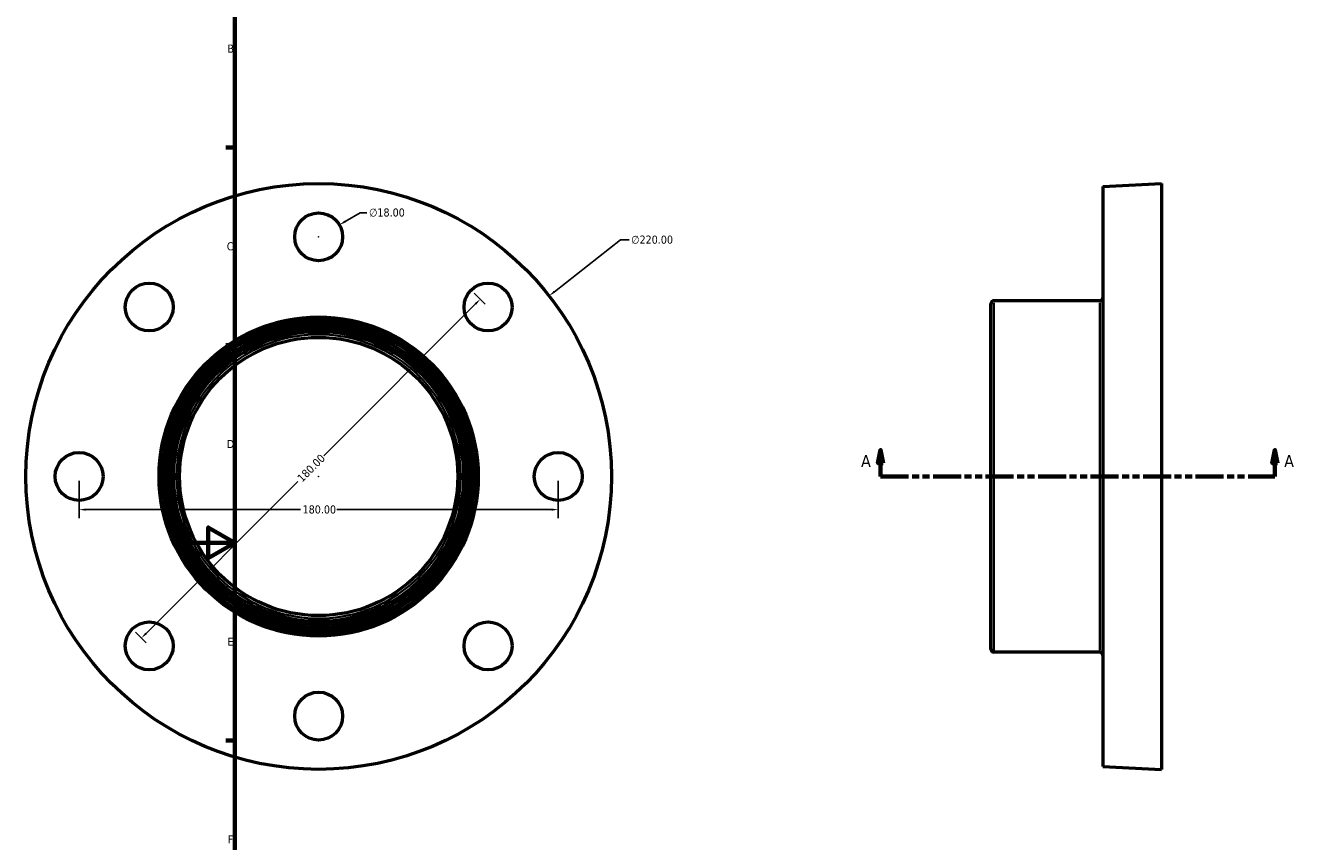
# Model space of a CAD drawing. Header units: millimetres. Extents: x -59 to 901, y -422 to 792.
# Tile 3 of 5: x -59 to 427, y 185 to 491. Entities that reach past the tile are written whole.
import ezdxf

# ---------------------------------------------------------------- set-up
doc = ezdxf.new("R2010")
doc.units = ezdxf.units.MM
doc.linetypes.add('DOUBLE_DASH_CHAIN', pattern=[1.2403, 0.6614, -0.0827, 0.1654, -0.0827, 0.1654, -0.0827])
for name, color, linetype, lineweight in [('Border (ANSI)', 7, 'Continuous', 70), ('Dimension (ANSI)', 7, 'Continuous', 25), ('Section Line (ANSI)', 7, 'DOUBLE_DASH_CHAIN', 70), ('Visible (ANSI)', 7, 'Continuous', 50), ('Visible Narrow (ANSI)', 7, 'Continuous', 35)]:
    doc.layers.add(name, color=color, linetype=linetype, lineweight=lineweight)
doc.styles.add('Label Text (ANSI)', font='tahoma.ttf')
doc.styles.add('Note Text (ANSI)', font='tahoma.ttf')
doc.dimstyles.new('Default - mm (ANSI)', dxfattribs={"dimtxt": 3.048, "dimasz": 2.5, "dimexe": 3.175, "dimexo": 1.6002, "dimgap": 0.8, "dimtad": 0, "dimtoh": 1, "dimrnd": 1e-08, "dimzin": 4, "dimdsep": 46, "dimtxsty": 'Note Text (ANSI)', "dimcen": 0.09, "dimdle": 10, "dimclrd": 256, "dimclre": 256, "dimclrt": 256, "dimadec": 1, "dimazin": 1, "dimtfac": 1, "dimtofl": 0, "dimtmove": 0, "dimatfit": 3, "dimfxl": 1, "dimtolj": 1, "dimtzin": 4, "dimlwd": -1, "dimlwe": -1, "dimarcsym": 0})

# ---------------------------------------------------------------- blocks, each defined once
blk = doc.blocks.new('Borders Default Border')
at = {"layer": 'Border (ANSI)'}
for p, q in [((20, 445.5), (16.55, 445.5)), ((20, 371.25), (16.55, 371.25)), ((20, 222.75), (16.55, 222.75))]:
    blk.add_line(p, q, dxfattribs=at)
at = {"layer": 'Border (ANSI)', "flags": 128}
for points in [[(20, 20), (20, 574), (821, 574), (821, 20), (20, 20)], [(0, 297), (20, 297), (10, 302.77), (10, 291.23), (20, 297)]]:
    blk.add_lwpolyline(points, dxfattribs=at)
at = {"layer": 'Border (ANSI)', "char_height": 3.05, "attachment_point": 7, "style": 'Note Text (ANSI)'}
for s, insert in [('B', (17.15, 481.1)), ('C', (16.95, 406.8)), ('D', (16.96, 332.6)), ('E', (17.21, 258.35)), ('F', (17.29, 184.1))]:
    blk.add_mtext(s, dxfattribs=dict(at, insert=insert))
blk = doc.blocks.new('2dTransSection0')
at = {"layer": 'Section Line (ANSI)', "linetype": 'Continuous'}
for p, q in [((262.57, 331.93), (261.57, 326.93)), ((262.57, 326.93), (262.57, 331.93)), ((263.57, 326.93), (262.57, 331.93)), ((410.71, 331.93), (409.71, 326.93)), ((410.71, 326.93), (410.71, 331.93)), ((411.71, 326.93), (410.71, 331.93)), ((261.57, 326.93), (263.57, 326.93)), ((262.57, 321.93), (262.57, 326.93)), ((409.71, 326.93), (411.71, 326.93)), ((410.71, 321.93), (410.71, 326.93)), ((262.57, 321.93), (272.69, 321.93)), ((400.59, 321.93), (410.71, 321.93))]:
    blk.add_line(p, q, dxfattribs=at)
at = {"layer": 'Section Line (ANSI)', "linetype": 'DOUBLE_DASH_CHAIN', "ltscale": 15.896832}
blk.add_line((262.57, 321.93), (410.71, 321.93), dxfattribs=at)
at = {"layer": 'Section Line (ANSI)', "linetype": 'Continuous', "flags": 128}
for points in [[(263.57, 326.93), (262.57, 331.93), (261.57, 326.93), (263.57, 326.93)], [(411.71, 326.93), (410.71, 331.93), (409.71, 326.93), (411.71, 326.93)]]:
    blk.add_lwpolyline(points, dxfattribs=at)
at = {"layer": 'Section Line (ANSI)'}
for points in [[(263.57, 326.93), (262.57, 331.93), (261.57, 326.93), (263.57, 326.93)], [(411.71, 326.93), (410.71, 331.93), (409.71, 326.93), (411.71, 326.93)]]:
    blk.add_solid(points, dxfattribs=at)
at = {"layer": 'Section Line (ANSI)', "char_height": 4.57, "attachment_point": 7, "style": 'Label Text (ANSI)'}
for insert in [(255.21, 325.43), (414.18, 325.43)]:
    blk.add_mtext('A', dxfattribs=dict(at, insert=insert))
blk = doc.blocks.new('*D12')
at = {"layer": 'Defpoints', "color": 0, "transparency": 16777216}
for p in [(-38.54, 321.93), (141.46, 321.93), (141.46, 309.48)]:
    blk.add_point(p, dxfattribs=at)
at = {"layer": 'Dimension (ANSI)', "transparency": 16777216}
for p, q in [((-38.54, 320.33), (-38.54, 306.3)), ((141.46, 320.33), (141.46, 306.3)), ((-36.04, 309.48), (44.62, 309.48)), ((138.96, 309.48), (58.3, 309.48))]:
    blk.add_line(p, q, dxfattribs=at)
for points in [[(-36.04, 309.9), (-36.04, 309.06), (-38.54, 309.48)], [(138.96, 309.9), (138.96, 309.06), (141.46, 309.48)]]:
    blk.add_solid(points, dxfattribs=at)
at = {"layer": 'Dimension (ANSI)', "transparency": 16777216, "insert": (45.42, 311.07), "char_height": 3.048, "attachment_point": 1, "style": 'Note Text (ANSI)'}
blk.add_mtext('\\A1;180.00', dxfattribs=at)
blk = doc.blocks.new('*D13')
at = {"layer": 'Defpoints', "color": 0, "transparency": 16777216}
for p in [(112.15, 388.51), (115.1, 385.57), (-12.18, 258.29)]:
    blk.add_point(p, dxfattribs=at)
at = {"layer": 'Dimension (ANSI)', "transparency": 16777216}
for p, q in [((113.97, 386.7), (109.91, 390.76)), ((110.39, 386.74), (53.35, 329.71)), ((-13.36, 263), (43.68, 320.04)), ((-13.31, 259.42), (-17.37, 263.48))]:
    blk.add_line(p, q, dxfattribs=at)
for points in [[(110.09, 387.04), (110.68, 386.45), (112.15, 388.51)], [(-13.65, 263.29), (-13.06, 262.71), (-15.13, 261.23)]]:
    blk.add_solid(points, dxfattribs=at)
at = {"layer": 'Dimension (ANSI)', "transparency": 16777216, "insert": (43.12, 321.73), "char_height": 3.048, "attachment_point": 1, "rotation": 45, "style": 'Note Text (ANSI)'}
blk.add_mtext('\\A1;180.00', dxfattribs=at)
blk = doc.blocks.new('*D14')
at = {"layer": 'Defpoints', "color": 0, "transparency": 16777216}
for p in [(138.05, 389.76), (-35.13, 254.09)]:
    blk.add_point(p, dxfattribs=at)
at = {"layer": 'Dimension (ANSI)', "transparency": 16777216}
for p, q in [((164.85, 410.76), (140.02, 391.3)), ((168.07, 410.76), (164.85, 410.76)), ((51.37, 321.93), (51.55, 321.93)), ((51.46, 321.84), (51.46, 322.02))]:
    blk.add_line(p, q, dxfattribs=at)
blk.add_solid([(139.76, 391.63), (140.28, 390.98), (138.05, 389.76)], dxfattribs=at)
at = {"layer": 'Dimension (ANSI)', "transparency": 16777216, "insert": (168.87, 412.4), "char_height": 3.048, "attachment_point": 1, "style": 'Note Text (ANSI)'}
blk.add_mtext('\\A1;∅220.00', dxfattribs=at)
blk = doc.blocks.new('*D16')
at = {"layer": 'Defpoints', "color": 0, "transparency": 16777216}
for p in [(59.25, 416.43), (43.66, 407.43)]:
    blk.add_point(p, dxfattribs=at)
at = {"layer": 'Dimension (ANSI)', "transparency": 16777216}
for p, q in [((67.1, 420.96), (61.42, 417.68)), ((69.6, 420.96), (67.1, 420.96)), ((51.37, 411.93), (51.55, 411.93)), ((51.46, 411.84), (51.46, 412.02))]:
    blk.add_line(p, q, dxfattribs=at)
blk.add_solid([(61.21, 418.04), (61.63, 417.32), (59.25, 416.43)], dxfattribs=at)
at = {"layer": 'Dimension (ANSI)', "transparency": 16777216, "insert": (70.4, 422.6), "char_height": 3.048, "attachment_point": 1, "style": 'Note Text (ANSI)'}
blk.add_mtext('\\A1;∅18.00', dxfattribs=at)

msp = doc.modelspace()

# ---------------------------------------------------------------- linework, layer by layer
at = {"layer": 'Visible (ANSI)'}
for p, q in [((346.0312, 430.8274), (368.0312, 431.9274)), ((346.0312, 430.8274), (346.0312, 213.0274)), ((368.0312, 431.9274), (368.0312, 211.9274)), ((304.0312, 257.0274), (304.0312, 386.8274)), ((344.9312, 387.9274), (305.1312, 387.9274)), ((344.9312, 255.9274), (305.1312, 255.9274)), ((346.0312, 213.0274), (368.0312, 211.9274))]:
    msp.add_line(p, q, dxfattribs=at)
for centre, radius in [((51.4585, 321.9274), 110), ((51.4585, 411.9274), 9), ((-12.1811, 385.567), 9), ((115.0982, 385.567), 9), ((51.4585, 321.9274), 59.95), ((51.4585, 321.9274), 58.85), ((51.4585, 321.9274), 57.75), ((51.4585, 321.9274), 56.65), ((51.4585, 321.9274), 55.55), ((51.4585, 321.9274), 54.45), ((51.4585, 321.9274), 52.25), ((-38.5415, 321.9274), 9), ((141.4585, 321.9274), 9), ((-12.1811, 258.2878), 9), ((115.0982, 258.2878), 9), ((51.4585, 231.9274), 9)]:
    msp.add_circle(centre, radius, dxfattribs=at)
for centre, start, end in [((344.9312, 389.0274), 270, 0), ((305.1312, 386.8274), 90, 180), ((305.1312, 257.0274), 180, 270), ((344.9312, 254.8274), 0, 90)]:
    msp.add_arc(centre, 1.1, start, end, dxfattribs=at)
at = {"layer": 'Visible Narrow (ANSI)'}
for p, q in [((305.1312, 387.1148), (305.1312, 256.7399)), ((344.9312, 256.7399), (344.9312, 387.1148))]:
    msp.add_line(p, q, dxfattribs=at)
msp.add_circle((51.4585, 321.9274), 53.35, dxfattribs=at)

# ---------------------------------------------------------------- block references
msp.add_blockref('Borders Default Border', (0, 0))
at = {"layer": 'Section Line (ANSI)'}
msp.add_blockref('2dTransSection0', (0, 0), dxfattribs=at)

# ---------------------------------------------------------------- dimensions: what is measured, and where the dimension line sits
at = {"layer": 'Dimension (ANSI)'}
for p1, p2, picture, middle in [((43.6643, 407.4274), (59.2528, 416.4274), '*D16', (77.0954, 420.9573)), ((-35.1343, 254.0917), (138.0514, 389.7631), '*D14', (176.7089, 410.7553))]:
    dim = msp.add_diameter_dim_2p(p1=p1, p2=p2, dimstyle='Default - mm (ANSI)', override={"dimtih": 1, "dimdec": 2, "dimlfac": 1, "dimtp": 0, "dimtm": 0, "dimtdec": 2}, dxfattribs=at)
    dim.commit()
    dim.dimension.update_dxf_attribs({"geometry": picture, "text_midpoint": middle, "dimtype": 163})
for base, p1, p2, angle, picture, middle in [((112.1538, 388.5114), (-12.1811, 258.2878), (115.0982, 385.567), 225, '*D13', (48.5142, 324.8718)), ((141.4585, 309.4784), (-38.5415, 321.9274), (141.4585, 321.9274), 180, '*D12', (51.4585, 309.4784))]:
    dim = msp.add_linear_dim(base=base, p1=p1, p2=p2, angle=angle, dimstyle='Default - mm (ANSI)', override={"dimtoh": 0, "dimdec": 2, "dimtp": 0, "dimtm": 0, "dimtdec": 2, "dimatfit": 1}, dxfattribs=at)
    dim.commit()
    dim.dimension.update_dxf_attribs({"geometry": picture, "text_midpoint": middle, "dimtype": 160})

doc.saveas('drawing.dxf')
